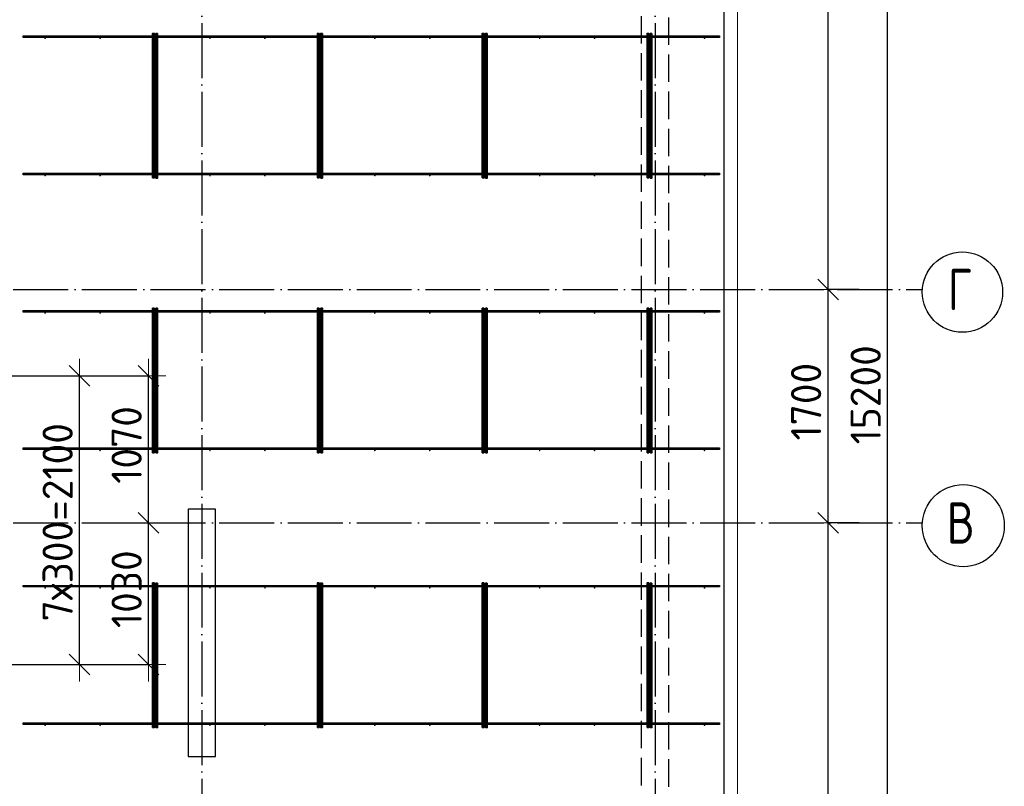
# Model space of a CAD drawing. Header units: millimetres. Extents: x 13527 to 139154, y -122592 to 61893.
# Tile 123 of 128: x 112755 to 119923, y 34783 to 40363. Entities that reach past the tile are written whole.
import ezdxf

# ---------------------------------------------------------------- set-up
doc = ezdxf.new("R2010")
doc.units = ezdxf.units.MM
doc.header["$PDMODE"] = 65
for name, pattern in [('______11', [500, 400, -50, 0, -50]), ('______2', [270, 200, -70]), ('______5', [1100, 800, -100, 100, -100])]:
    doc.linetypes.add(name, pattern=pattern)
for name, color, linetype, lineweight in [('Standard', 7, 'Continuous', 25), ('Колонна (1)', 7, 'Continuous', 35), ('Размерная линия_ общее', 7, 'Continuous', 13), ('Стена_ общее', 7, 'Continuous', 35), ('Фундамент_ общее', 7, 'Continuous', 35)]:
    doc.layers.add(name, color=color, linetype=linetype, lineweight=lineweight)
doc.layers.add('Арм.стержн. Фиксатор', color=7, linetype='Continuous', lineweight=35, true_color=0x501e0f)
doc.layers.add('Осевая линия_ общее', color=7, linetype='______5', lineweight=13, true_color=0xa0a0a0)
doc.styles.add('ISOCPEUR', font='ISOCPEUR')
doc.dimstyles.new('DIMSTYLE_16', dxfattribs={"dimtxt": 220, "dimasz": 250, "dimexe": 0, "dimexo": 0, "dimgap": 110, "dimtad": 2, "dimdec": 0, "dimrnd": 1, "dimzin": 12, "dimdsep": 46, "dimtxsty": 'ISOCPEUR', "dimblk1": 'ALL_ML_STRICH', "dimblk2": 'ALL_ML_STRICH', "dimsah": 1, "dimcen": 0, "dimclrd": 7, "dimclre": 256, "dimclrt": 7, "dimadec": 0, "dimazin": 0, "dimtfac": 1, "dimtdec": 0, "dimtix": 1, "dimtmove": 2, "dimatfit": 3, "dimfxl": 0, "dimtzin": 0, "dimlwd": 0, "dimlwe": -3, "dimarcsym": 0})
doc.dimstyles.new('DIMSTYLE_5', dxfattribs={"dimtxt": 220, "dimasz": 250, "dimexe": 0, "dimexo": 0, "dimgap": 110, "dimtad": 2, "dimdec": 0, "dimrnd": 5, "dimzin": 12, "dimdsep": 46, "dimtxsty": 'ISOCPEUR', "dimblk1": 'ALL_ML_STRICH', "dimblk2": 'ALL_ML_STRICH', "dimsah": 1, "dimcen": 0, "dimclrd": 7, "dimclre": 256, "dimclrt": 7, "dimadec": 0, "dimazin": 0, "dimtfac": 1, "dimtdec": 0, "dimtix": 1, "dimtmove": 2, "dimatfit": 3, "dimfxl": 0, "dimtzin": 0, "dimlwd": 0, "dimlwe": -3, "dimarcsym": 0})

# ---------------------------------------------------------------- blocks, each defined once
blk = doc.blocks.new('ALL_ML_STRICH')
at = {"color": 0, "linetype": 'ByBlock', "lineweight": -2}
for p, q in [((-0.3, -0.3), (0.3, 0.3)), ((0, -0.5), (0, 0.5)), ((-1, 0), (0.5, 0))]:
    blk.add_line(p, q, dxfattribs=at)
blk = doc.blocks.new('*D498')
at = {"layer": 'DEFPOINTS', "color": 7, "linetype": 'Continuous', "lineweight": 13, "transparency": 33554687}
for p in [(112496.3, 37770), (112500.5, 35670), (113190.9, 35670)]:
    blk.add_point(p, dxfattribs=at)
at = {"layer": 'Размерная линия_ общее', "color": 253, "linetype": 'Continuous', "lineweight": -2, "true_color": 0xa0a0a0, "transparency": 33554687}
for p, q in [((112516.3, 37770), (113190.9, 37770)), ((112520.5, 35670), (113190.9, 35670))]:
    blk.add_line(p, q, dxfattribs=at)
at = {"layer": 'Размерная линия_ общее', "color": 7, "linetype": 'Continuous', "lineweight": -2, "transparency": 33554687}
blk.add_line((113190.9, 35670), (113190.9, 37770), dxfattribs=at)
at = {"layer": 'Размерная линия_ общее', "color": 7, "linetype": 'Continuous', "lineweight": 13, "transparency": 33554687, "xscale": 250, "yscale": 250, "zscale": 250}
for p, rotation in [((113190.9, 37770), 90), ((113190.9, 35670), 270)]:
    blk.add_blockref('ALL_ML_STRICH', p, dxfattribs=dict(at, rotation=rotation))
at = {"layer": 'Размерная линия_ общее', "color": 7, "linetype": 'Continuous', "lineweight": 13, "transparency": 33554687, "insert": (112920.9, 35983), "char_height": 220, "width": 11, "attachment_point": 1, "rotation": 90, "line_spacing_factor": 0.60241, "style": 'ISOCPEUR'}
blk.add_mtext('7х300=2100', dxfattribs=at)
blk = doc.blocks.new('*D499')
at = {"layer": 'DEFPOINTS', "color": 7, "linetype": 'Continuous', "lineweight": 13, "transparency": 33554687}
for p in [(113547.3, 36700), (112425.4, 35670), (113693.2, 35670)]:
    blk.add_point(p, dxfattribs=at)
at = {"layer": 'Размерная линия_ общее', "color": 253, "linetype": 'Continuous', "lineweight": -2, "true_color": 0xa0a0a0, "transparency": 33554687}
for p, q in [((113567.3, 36700), (113693.2, 36700)), ((112445.4, 35670), (113693.2, 35670))]:
    blk.add_line(p, q, dxfattribs=at)
at = {"layer": 'Размерная линия_ общее', "color": 7, "linetype": 'Continuous', "lineweight": -2, "transparency": 33554687}
blk.add_line((113693.2, 35670), (113693.2, 36700), dxfattribs=at)
at = {"layer": 'Размерная линия_ общее', "color": 7, "linetype": 'Continuous', "lineweight": 13, "transparency": 33554687, "xscale": 250, "yscale": 250, "zscale": 250}
for p, rotation in [((113693.2, 36700), 90), ((113693.2, 35670), 270)]:
    blk.add_blockref('ALL_ML_STRICH', p, dxfattribs=dict(at, rotation=rotation))
at = {"layer": 'Размерная линия_ общее', "color": 7, "linetype": 'Continuous', "lineweight": 13, "transparency": 33554687, "insert": (113533.2, 36218), "char_height": 220, "width": 880, "attachment_point": 5, "rotation": 90, "style": 'ISOCPEUR'}
blk.add_mtext('\\A1;{1030}', dxfattribs=at)
blk = doc.blocks.new('*D500')
at = {"layer": 'DEFPOINTS', "color": 7, "linetype": 'Continuous', "lineweight": 13, "transparency": 33554687}
for p in [(112466.3, 37770), (113547.3, 36700), (113693.2, 36700)]:
    blk.add_point(p, dxfattribs=at)
at = {"layer": 'Размерная линия_ общее', "color": 253, "linetype": 'Continuous', "lineweight": -2, "true_color": 0xa0a0a0, "transparency": 33554687}
for p, q in [((112486.3, 37770), (113693.2, 37770)), ((113567.3, 36700), (113693.2, 36700))]:
    blk.add_line(p, q, dxfattribs=at)
at = {"layer": 'Размерная линия_ общее', "color": 7, "linetype": 'Continuous', "lineweight": -2, "transparency": 33554687}
blk.add_line((113693.2, 36700), (113693.2, 37770), dxfattribs=at)
at = {"layer": 'Размерная линия_ общее', "color": 7, "linetype": 'Continuous', "lineweight": 13, "transparency": 33554687, "xscale": 250, "yscale": 250, "zscale": 250}
for p, rotation in [((113693.2, 37770), 90), ((113693.2, 36700), 270)]:
    blk.add_blockref('ALL_ML_STRICH', p, dxfattribs=dict(at, rotation=rotation))
at = {"layer": 'Размерная линия_ общее', "color": 7, "linetype": 'Continuous', "lineweight": 13, "transparency": 33554687, "insert": (113533.2, 37268), "char_height": 220, "width": 880, "attachment_point": 5, "rotation": 90, "style": 'ISOCPEUR'}
blk.add_mtext('\\A1;{1070}', dxfattribs=at)
blk = doc.blocks.new('*D546')
at = {"layer": 'DEFPOINTS', "color": 7, "linetype": 'Continuous', "lineweight": 13, "transparency": 33554687}
for p in [(118885.4, 36700), (118640, 31200), (118885.4, 31200)]:
    blk.add_point(p, dxfattribs=at)
at = {"layer": 'Размерная линия_ общее', "color": 253, "linetype": 'Continuous', "lineweight": -2, "true_color": 0xa0a0a0, "transparency": 33554687}
for p, q in [((118865.4, 36700), (118640, 36700)), ((118865.4, 31200), (118640, 31200))]:
    blk.add_line(p, q, dxfattribs=at)
at = {"layer": 'Размерная линия_ общее', "color": 7, "linetype": 'Continuous', "lineweight": -2, "transparency": 33554687}
blk.add_line((118640, 31200), (118640, 36700), dxfattribs=at)
at = {"layer": 'Размерная линия_ общее', "color": 7, "linetype": 'Continuous', "lineweight": 13, "transparency": 33554687, "xscale": 250, "yscale": 250, "zscale": 250}
for p, rotation in [((118640, 36700), 90), ((118640, 31200), 270)]:
    blk.add_blockref('ALL_ML_STRICH', p, dxfattribs=dict(at, rotation=rotation))
at = {"layer": 'Размерная линия_ общее', "color": 7, "linetype": 'Continuous', "lineweight": 13, "transparency": 33554687, "insert": (118480, 33961), "char_height": 220, "width": 880, "attachment_point": 5, "rotation": 90, "style": 'ISOCPEUR'}
blk.add_mtext('\\A1;{5500}', dxfattribs=at)
blk = doc.blocks.new('*D547')
at = {"layer": 'DEFPOINTS', "color": 7, "linetype": 'Continuous', "lineweight": 13, "transparency": 33554687}
for p in [(118885.4, 38400), (118640, 36700), (118885.4, 36700)]:
    blk.add_point(p, dxfattribs=at)
at = {"layer": 'Размерная линия_ общее', "color": 253, "linetype": 'Continuous', "lineweight": -2, "true_color": 0xa0a0a0, "transparency": 33554687}
for p, q in [((118865.4, 38400), (118640, 38400)), ((118865.4, 36700), (118640, 36700))]:
    blk.add_line(p, q, dxfattribs=at)
at = {"layer": 'Размерная линия_ общее', "color": 7, "linetype": 'Continuous', "lineweight": -2, "transparency": 33554687}
blk.add_line((118640, 36700), (118640, 38400), dxfattribs=at)
at = {"layer": 'Размерная линия_ общее', "color": 7, "linetype": 'Continuous', "lineweight": 13, "transparency": 33554687, "xscale": 250, "yscale": 250, "zscale": 250}
for p, rotation in [((118640, 38400), 90), ((118640, 36700), 270)]:
    blk.add_blockref('ALL_ML_STRICH', p, dxfattribs=dict(at, rotation=rotation))
at = {"layer": 'Размерная линия_ общее', "color": 7, "linetype": 'Continuous', "lineweight": 13, "transparency": 33554687, "insert": (118480, 37583), "char_height": 220, "width": 880, "attachment_point": 5, "rotation": 90, "style": 'ISOCPEUR'}
blk.add_mtext('\\A1;{1700}', dxfattribs=at)
blk = doc.blocks.new('*D548')
at = {"layer": 'DEFPOINTS', "color": 7, "linetype": 'Continuous', "lineweight": 13, "transparency": 33554687}
for p in [(118885.4, 43900), (118640, 38400), (118885.4, 38400)]:
    blk.add_point(p, dxfattribs=at)
at = {"layer": 'Размерная линия_ общее', "color": 253, "linetype": 'Continuous', "lineweight": -2, "true_color": 0xa0a0a0, "transparency": 33554687}
for p, q in [((118865.4, 43900), (118640, 43900)), ((118865.4, 38400), (118640, 38400))]:
    blk.add_line(p, q, dxfattribs=at)
at = {"layer": 'Размерная линия_ общее', "color": 7, "linetype": 'Continuous', "lineweight": -2, "transparency": 33554687}
blk.add_line((118640, 38400), (118640, 43900), dxfattribs=at)
at = {"layer": 'Размерная линия_ общее', "color": 7, "linetype": 'Continuous', "lineweight": 13, "transparency": 33554687, "xscale": 250, "yscale": 250, "zscale": 250}
for p, rotation in [((118640, 43900), 90), ((118640, 38400), 270)]:
    blk.add_blockref('ALL_ML_STRICH', p, dxfattribs=dict(at, rotation=rotation))
at = {"layer": 'Размерная линия_ общее', "color": 7, "linetype": 'Continuous', "lineweight": 13, "transparency": 33554687, "insert": (118480, 41161), "char_height": 220, "width": 880, "attachment_point": 5, "rotation": 90, "style": 'ISOCPEUR'}
blk.add_mtext('\\A1;{5500}', dxfattribs=at)
blk = doc.blocks.new('*D550')
at = {"layer": 'DEFPOINTS', "color": 7, "linetype": 'Continuous', "lineweight": 13, "transparency": 33554687}
for p in [(119207.8, 45200), (119073.7, 30000), (119158, 30000)]:
    blk.add_point(p, dxfattribs=at)
at = {"layer": 'Размерная линия_ общее', "color": 253, "linetype": 'Continuous', "lineweight": -2, "true_color": 0xa0a0a0, "transparency": 33554687}
for p, q in [((119107.8, 45200), (119073.7, 45200)), ((119073.7, 30000), (119073.7, 30000))]:
    blk.add_line(p, q, dxfattribs=at)
at = {"layer": 'Размерная линия_ общее', "color": 7, "linetype": 'Continuous', "lineweight": -2, "transparency": 33554687}
blk.add_line((119073.7, 30000), (119073.7, 45200), dxfattribs=at)
at = {"layer": 'Размерная линия_ общее', "color": 7, "linetype": 'Continuous', "lineweight": 13, "transparency": 33554687, "xscale": 250, "yscale": 250, "zscale": 250}
for p, rotation in [((119073.7, 45200), 90), ((119073.7, 30000), 270)]:
    blk.add_blockref('ALL_ML_STRICH', p, dxfattribs=dict(at, rotation=rotation))
at = {"layer": 'Размерная линия_ общее', "color": 7, "linetype": 'Continuous', "lineweight": 13, "transparency": 33554687, "insert": (118913.7, 37633), "char_height": 220, "width": 1100, "attachment_point": 5, "rotation": 90, "style": 'ISOCPEUR'}
blk.add_mtext('\\A1;{15200}', dxfattribs=at)
blk = doc.blocks.new('СЛОЖНЫЙ_ОБЪЕКТ_6')
at = {"layer": 'Колонна (1)', "color": 9, "lineweight": -3, "true_color": 0xc7c7c7, "transparency": 33554687}
for p, q in [((113980, 36800), (113980, 35000)), ((114180, 36800), (113980, 36800)), ((114180, 35000), (114180, 36800)), ((113980, 35000), (114180, 35000))]:
    blk.add_line(p, q, dxfattribs=at)
at = {"layer": 'Стена_ общее', "color": 9, "linetype": '______2', "lineweight": -3, "true_color": 0xc7c7c7, "transparency": 33554687}
for p, q in [((117480, 31000), (117480, 44100)), ((117280, 43900), (117280, 31200))]:
    blk.add_line(p, q, dxfattribs=at)

msp = doc.modelspace()

# ---------------------------------------------------------------- hatches: boundary and pattern name
at = {"layer": 'Арм.стержн. Фиксатор', "linetype": 'Continuous', "lineweight": 35, "transparency": 33554687}
for points in [[(112946, 40228), (112945.5, 40230.3), (112944.2, 40232.2), (112942.3, 40233.5), (112940, 40234), (112937.7, 40233.5), (112935.8, 40232.2), (112934.5, 40230.3), (112934, 40228), (112934.5, 40225.7), (112935.8, 40223.8), (112937.7, 40222.5), (112940, 40222), (112942.3, 40222.5), (112944.2, 40223.8), (112945.5, 40225.7)], [(113346, 40228), (113345.5, 40230.3), (113344.2, 40232.2), (113342.3, 40233.5), (113340, 40234), (113337.7, 40233.5), (113335.8, 40232.2), (113334.5, 40230.3), (113334, 40228), (113334.5, 40225.7), (113335.8, 40223.8), (113337.7, 40222.5), (113340, 40222), (113342.3, 40222.5), (113344.2, 40223.8), (113345.5, 40225.7)], [(113746, 40228), (113745.5, 40230.3), (113744.2, 40232.2), (113742.3, 40233.5), (113740, 40234), (113737.7, 40233.5), (113735.8, 40232.2), (113734.5, 40230.3), (113734, 40228), (113734.5, 40225.7), (113735.8, 40223.8), (113737.7, 40222.5), (113740, 40222), (113742.3, 40222.5), (113744.2, 40223.8), (113745.5, 40225.7)], [(114146, 40228), (114145.5, 40230.3), (114144.2, 40232.2), (114142.3, 40233.5), (114140, 40234), (114137.7, 40233.5), (114135.8, 40232.2), (114134.5, 40230.3), (114134, 40228), (114134.5, 40225.7), (114135.8, 40223.8), (114137.7, 40222.5), (114140, 40222), (114142.3, 40222.5), (114144.2, 40223.8), (114145.5, 40225.7)], [(114546, 40228), (114545.5, 40230.3), (114544.2, 40232.2), (114542.3, 40233.5), (114540, 40234), (114537.7, 40233.5), (114535.8, 40232.2), (114534.5, 40230.3), (114534, 40228), (114534.5, 40225.7), (114535.8, 40223.8), (114537.7, 40222.5), (114540, 40222), (114542.3, 40222.5), (114544.2, 40223.8), (114545.5, 40225.7)], [(114946, 40228), (114945.5, 40230.3), (114944.2, 40232.2), (114942.3, 40233.5), (114940, 40234), (114937.7, 40233.5), (114935.8, 40232.2), (114934.5, 40230.3), (114934, 40228), (114934.5, 40225.7), (114935.8, 40223.8), (114937.7, 40222.5), (114940, 40222), (114942.3, 40222.5), (114944.2, 40223.8), (114945.5, 40225.7)], [(115346, 40228), (115345.5, 40230.3), (115344.2, 40232.2), (115342.3, 40233.5), (115340, 40234), (115337.7, 40233.5), (115335.8, 40232.2), (115334.5, 40230.3), (115334, 40228), (115334.5, 40225.7), (115335.8, 40223.8), (115337.7, 40222.5), (115340, 40222), (115342.3, 40222.5), (115344.2, 40223.8), (115345.5, 40225.7)], [(115746, 40228), (115745.5, 40230.3), (115744.2, 40232.2), (115742.3, 40233.5), (115740, 40234), (115737.7, 40233.5), (115735.8, 40232.2), (115734.5, 40230.3), (115734, 40228), (115734.5, 40225.7), (115735.8, 40223.8), (115737.7, 40222.5), (115740, 40222), (115742.3, 40222.5), (115744.2, 40223.8), (115745.5, 40225.7)], [(116146, 40228), (116145.5, 40230.3), (116144.2, 40232.2), (116142.3, 40233.5), (116140, 40234), (116137.7, 40233.5), (116135.8, 40232.2), (116134.5, 40230.3), (116134, 40228), (116134.5, 40225.7), (116135.8, 40223.8), (116137.7, 40222.5), (116140, 40222), (116142.3, 40222.5), (116144.2, 40223.8), (116145.5, 40225.7)], [(116546, 40228), (116545.5, 40230.3), (116544.2, 40232.2), (116542.3, 40233.5), (116540, 40234), (116537.7, 40233.5), (116535.8, 40232.2), (116534.5, 40230.3), (116534, 40228), (116534.5, 40225.7), (116535.8, 40223.8), (116537.7, 40222.5), (116540, 40222), (116542.3, 40222.5), (116544.2, 40223.8), (116545.5, 40225.7)], [(116946, 40228), (116945.5, 40230.3), (116944.2, 40232.2), (116942.3, 40233.5), (116940, 40234), (116937.7, 40233.5), (116935.8, 40232.2), (116934.5, 40230.3), (116934, 40228), (116934.5, 40225.7), (116935.8, 40223.8), (116937.7, 40222.5), (116940, 40222), (116942.3, 40222.5), (116944.2, 40223.8), (116945.5, 40225.7)], [(117346, 40228), (117345.5, 40230.3), (117344.2, 40232.2), (117342.3, 40233.5), (117340, 40234), (117337.7, 40233.5), (117335.8, 40232.2), (117334.5, 40230.3), (117334, 40228), (117334.5, 40225.7), (117335.8, 40223.8), (117337.7, 40222.5), (117340, 40222), (117342.3, 40222.5), (117344.2, 40223.8), (117345.5, 40225.7)], [(117746, 40228), (117745.5, 40230.3), (117744.2, 40232.2), (117742.3, 40233.5), (117740, 40234), (117737.7, 40233.5), (117735.8, 40232.2), (117734.5, 40230.3), (117734, 40228), (117734.5, 40225.7), (117735.8, 40223.8), (117737.7, 40222.5), (117740, 40222), (117742.3, 40222.5), (117744.2, 40223.8), (117745.5, 40225.7)], [(112946, 39228), (112945.5, 39230.3), (112944.2, 39232.2), (112942.3, 39233.5), (112940, 39234), (112937.7, 39233.5), (112935.8, 39232.2), (112934.5, 39230.3), (112934, 39228), (112934.5, 39225.7), (112935.8, 39223.8), (112937.7, 39222.5), (112940, 39222), (112942.3, 39222.5), (112944.2, 39223.8), (112945.5, 39225.7)], [(113346, 39228), (113345.5, 39230.3), (113344.2, 39232.2), (113342.3, 39233.5), (113340, 39234), (113337.7, 39233.5), (113335.8, 39232.2), (113334.5, 39230.3), (113334, 39228), (113334.5, 39225.7), (113335.8, 39223.8), (113337.7, 39222.5), (113340, 39222), (113342.3, 39222.5), (113344.2, 39223.8), (113345.5, 39225.7)], [(113746, 39228), (113745.5, 39230.3), (113744.2, 39232.2), (113742.3, 39233.5), (113740, 39234), (113737.7, 39233.5), (113735.8, 39232.2), (113734.5, 39230.3), (113734, 39228), (113734.5, 39225.7), (113735.8, 39223.8), (113737.7, 39222.5), (113740, 39222), (113742.3, 39222.5), (113744.2, 39223.8), (113745.5, 39225.7)], [(114146, 39228), (114145.5, 39230.3), (114144.2, 39232.2), (114142.3, 39233.5), (114140, 39234), (114137.7, 39233.5), (114135.8, 39232.2), (114134.5, 39230.3), (114134, 39228), (114134.5, 39225.7), (114135.8, 39223.8), (114137.7, 39222.5), (114140, 39222), (114142.3, 39222.5), (114144.2, 39223.8), (114145.5, 39225.7)], [(114546, 39228), (114545.5, 39230.3), (114544.2, 39232.2), (114542.3, 39233.5), (114540, 39234), (114537.7, 39233.5), (114535.8, 39232.2), (114534.5, 39230.3), (114534, 39228), (114534.5, 39225.7), (114535.8, 39223.8), (114537.7, 39222.5), (114540, 39222), (114542.3, 39222.5), (114544.2, 39223.8), (114545.5, 39225.7)], [(114946, 39228), (114945.5, 39230.3), (114944.2, 39232.2), (114942.3, 39233.5), (114940, 39234), (114937.7, 39233.5), (114935.8, 39232.2), (114934.5, 39230.3), (114934, 39228), (114934.5, 39225.7), (114935.8, 39223.8), (114937.7, 39222.5), (114940, 39222), (114942.3, 39222.5), (114944.2, 39223.8), (114945.5, 39225.7)], [(115346, 39228), (115345.5, 39230.3), (115344.2, 39232.2), (115342.3, 39233.5), (115340, 39234), (115337.7, 39233.5), (115335.8, 39232.2), (115334.5, 39230.3), (115334, 39228), (115334.5, 39225.7), (115335.8, 39223.8), (115337.7, 39222.5), (115340, 39222), (115342.3, 39222.5), (115344.2, 39223.8), (115345.5, 39225.7)], [(115746, 39228), (115745.5, 39230.3), (115744.2, 39232.2), (115742.3, 39233.5), (115740, 39234), (115737.7, 39233.5), (115735.8, 39232.2), (115734.5, 39230.3), (115734, 39228), (115734.5, 39225.7), (115735.8, 39223.8), (115737.7, 39222.5), (115740, 39222), (115742.3, 39222.5), (115744.2, 39223.8), (115745.5, 39225.7)], [(116146, 39228), (116145.5, 39230.3), (116144.2, 39232.2), (116142.3, 39233.5), (116140, 39234), (116137.7, 39233.5), (116135.8, 39232.2), (116134.5, 39230.3), (116134, 39228), (116134.5, 39225.7), (116135.8, 39223.8), (116137.7, 39222.5), (116140, 39222), (116142.3, 39222.5), (116144.2, 39223.8), (116145.5, 39225.7)], [(116546, 39228), (116545.5, 39230.3), (116544.2, 39232.2), (116542.3, 39233.5), (116540, 39234), (116537.7, 39233.5), (116535.8, 39232.2), (116534.5, 39230.3), (116534, 39228), (116534.5, 39225.7), (116535.8, 39223.8), (116537.7, 39222.5), (116540, 39222), (116542.3, 39222.5), (116544.2, 39223.8), (116545.5, 39225.7)], [(116946, 39228), (116945.5, 39230.3), (116944.2, 39232.2), (116942.3, 39233.5), (116940, 39234), (116937.7, 39233.5), (116935.8, 39232.2), (116934.5, 39230.3), (116934, 39228), (116934.5, 39225.7), (116935.8, 39223.8), (116937.7, 39222.5), (116940, 39222), (116942.3, 39222.5), (116944.2, 39223.8), (116945.5, 39225.7)], [(117346, 39228), (117345.5, 39230.3), (117344.2, 39232.2), (117342.3, 39233.5), (117340, 39234), (117337.7, 39233.5), (117335.8, 39232.2), (117334.5, 39230.3), (117334, 39228), (117334.5, 39225.7), (117335.8, 39223.8), (117337.7, 39222.5), (117340, 39222), (117342.3, 39222.5), (117344.2, 39223.8), (117345.5, 39225.7)], [(117746, 39228), (117745.5, 39230.3), (117744.2, 39232.2), (117742.3, 39233.5), (117740, 39234), (117737.7, 39233.5), (117735.8, 39232.2), (117734.5, 39230.3), (117734, 39228), (117734.5, 39225.7), (117735.8, 39223.8), (117737.7, 39222.5), (117740, 39222), (117742.3, 39222.5), (117744.2, 39223.8), (117745.5, 39225.7)], [(112946, 38228), (112945.5, 38230.3), (112944.2, 38232.2), (112942.3, 38233.5), (112940, 38234), (112937.7, 38233.5), (112935.8, 38232.2), (112934.5, 38230.3), (112934, 38228), (112934.5, 38225.7), (112935.8, 38223.8), (112937.7, 38222.5), (112940, 38222), (112942.3, 38222.5), (112944.2, 38223.8), (112945.5, 38225.7)], [(113346, 38228), (113345.5, 38230.3), (113344.2, 38232.2), (113342.3, 38233.5), (113340, 38234), (113337.7, 38233.5), (113335.8, 38232.2), (113334.5, 38230.3), (113334, 38228), (113334.5, 38225.7), (113335.8, 38223.8), (113337.7, 38222.5), (113340, 38222), (113342.3, 38222.5), (113344.2, 38223.8), (113345.5, 38225.7)], [(113746, 38228), (113745.5, 38230.3), (113744.2, 38232.2), (113742.3, 38233.5), (113740, 38234), (113737.7, 38233.5), (113735.8, 38232.2), (113734.5, 38230.3), (113734, 38228), (113734.5, 38225.7), (113735.8, 38223.8), (113737.7, 38222.5), (113740, 38222), (113742.3, 38222.5), (113744.2, 38223.8), (113745.5, 38225.7)], [(114146, 38228), (114145.5, 38230.3), (114144.2, 38232.2), (114142.3, 38233.5), (114140, 38234), (114137.7, 38233.5), (114135.8, 38232.2), (114134.5, 38230.3), (114134, 38228), (114134.5, 38225.7), (114135.8, 38223.8), (114137.7, 38222.5), (114140, 38222), (114142.3, 38222.5), (114144.2, 38223.8), (114145.5, 38225.7)], [(114546, 38228), (114545.5, 38230.3), (114544.2, 38232.2), (114542.3, 38233.5), (114540, 38234), (114537.7, 38233.5), (114535.8, 38232.2), (114534.5, 38230.3), (114534, 38228), (114534.5, 38225.7), (114535.8, 38223.8), (114537.7, 38222.5), (114540, 38222), (114542.3, 38222.5), (114544.2, 38223.8), (114545.5, 38225.7)], [(114946, 38228), (114945.5, 38230.3), (114944.2, 38232.2), (114942.3, 38233.5), (114940, 38234), (114937.7, 38233.5), (114935.8, 38232.2), (114934.5, 38230.3), (114934, 38228), (114934.5, 38225.7), (114935.8, 38223.8), (114937.7, 38222.5), (114940, 38222), (114942.3, 38222.5), (114944.2, 38223.8), (114945.5, 38225.7)], [(115346, 38228), (115345.5, 38230.3), (115344.2, 38232.2), (115342.3, 38233.5), (115340, 38234), (115337.7, 38233.5), (115335.8, 38232.2), (115334.5, 38230.3), (115334, 38228), (115334.5, 38225.7), (115335.8, 38223.8), (115337.7, 38222.5), (115340, 38222), (115342.3, 38222.5), (115344.2, 38223.8), (115345.5, 38225.7)], [(115746, 38228), (115745.5, 38230.3), (115744.2, 38232.2), (115742.3, 38233.5), (115740, 38234), (115737.7, 38233.5), (115735.8, 38232.2), (115734.5, 38230.3), (115734, 38228), (115734.5, 38225.7), (115735.8, 38223.8), (115737.7, 38222.5), (115740, 38222), (115742.3, 38222.5), (115744.2, 38223.8), (115745.5, 38225.7)], [(116146, 38228), (116145.5, 38230.3), (116144.2, 38232.2), (116142.3, 38233.5), (116140, 38234), (116137.7, 38233.5), (116135.8, 38232.2), (116134.5, 38230.3), (116134, 38228), (116134.5, 38225.7), (116135.8, 38223.8), (116137.7, 38222.5), (116140, 38222), (116142.3, 38222.5), (116144.2, 38223.8), (116145.5, 38225.7)], [(116546, 38228), (116545.5, 38230.3), (116544.2, 38232.2), (116542.3, 38233.5), (116540, 38234), (116537.7, 38233.5), (116535.8, 38232.2), (116534.5, 38230.3), (116534, 38228), (116534.5, 38225.7), (116535.8, 38223.8), (116537.7, 38222.5), (116540, 38222), (116542.3, 38222.5), (116544.2, 38223.8), (116545.5, 38225.7)], [(116946, 38228), (116945.5, 38230.3), (116944.2, 38232.2), (116942.3, 38233.5), (116940, 38234), (116937.7, 38233.5), (116935.8, 38232.2), (116934.5, 38230.3), (116934, 38228), (116934.5, 38225.7), (116935.8, 38223.8), (116937.7, 38222.5), (116940, 38222), (116942.3, 38222.5), (116944.2, 38223.8), (116945.5, 38225.7)], [(117346, 38228), (117345.5, 38230.3), (117344.2, 38232.2), (117342.3, 38233.5), (117340, 38234), (117337.7, 38233.5), (117335.8, 38232.2), (117334.5, 38230.3), (117334, 38228), (117334.5, 38225.7), (117335.8, 38223.8), (117337.7, 38222.5), (117340, 38222), (117342.3, 38222.5), (117344.2, 38223.8), (117345.5, 38225.7)], [(117746, 38228), (117745.5, 38230.3), (117744.2, 38232.2), (117742.3, 38233.5), (117740, 38234), (117737.7, 38233.5), (117735.8, 38232.2), (117734.5, 38230.3), (117734, 38228), (117734.5, 38225.7), (117735.8, 38223.8), (117737.7, 38222.5), (117740, 38222), (117742.3, 38222.5), (117744.2, 38223.8), (117745.5, 38225.7)], [(112946, 37228), (112945.5, 37230.3), (112944.2, 37232.2), (112942.3, 37233.5), (112940, 37234), (112937.7, 37233.5), (112935.8, 37232.2), (112934.5, 37230.3), (112934, 37228), (112934.5, 37225.7), (112935.8, 37223.8), (112937.7, 37222.5), (112940, 37222), (112942.3, 37222.5), (112944.2, 37223.8), (112945.5, 37225.7)], [(113346, 37228), (113345.5, 37230.3), (113344.2, 37232.2), (113342.3, 37233.5), (113340, 37234), (113337.7, 37233.5), (113335.8, 37232.2), (113334.5, 37230.3), (113334, 37228), (113334.5, 37225.7), (113335.8, 37223.8), (113337.7, 37222.5), (113340, 37222), (113342.3, 37222.5), (113344.2, 37223.8), (113345.5, 37225.7)], [(113746, 37228), (113745.5, 37230.3), (113744.2, 37232.2), (113742.3, 37233.5), (113740, 37234), (113737.7, 37233.5), (113735.8, 37232.2), (113734.5, 37230.3), (113734, 37228), (113734.5, 37225.7), (113735.8, 37223.8), (113737.7, 37222.5), (113740, 37222), (113742.3, 37222.5), (113744.2, 37223.8), (113745.5, 37225.7)], [(114146, 37228), (114145.5, 37230.3), (114144.2, 37232.2), (114142.3, 37233.5), (114140, 37234), (114137.7, 37233.5), (114135.8, 37232.2), (114134.5, 37230.3), (114134, 37228), (114134.5, 37225.7), (114135.8, 37223.8), (114137.7, 37222.5), (114140, 37222), (114142.3, 37222.5), (114144.2, 37223.8), (114145.5, 37225.7)], [(114546, 37228), (114545.5, 37230.3), (114544.2, 37232.2), (114542.3, 37233.5), (114540, 37234), (114537.7, 37233.5), (114535.8, 37232.2), (114534.5, 37230.3), (114534, 37228), (114534.5, 37225.7), (114535.8, 37223.8), (114537.7, 37222.5), (114540, 37222), (114542.3, 37222.5), (114544.2, 37223.8), (114545.5, 37225.7)], [(114946, 37228), (114945.5, 37230.3), (114944.2, 37232.2), (114942.3, 37233.5), (114940, 37234), (114937.7, 37233.5), (114935.8, 37232.2), (114934.5, 37230.3), (114934, 37228), (114934.5, 37225.7), (114935.8, 37223.8), (114937.7, 37222.5), (114940, 37222), (114942.3, 37222.5), (114944.2, 37223.8), (114945.5, 37225.7)], [(115346, 37228), (115345.5, 37230.3), (115344.2, 37232.2), (115342.3, 37233.5), (115340, 37234), (115337.7, 37233.5), (115335.8, 37232.2), (115334.5, 37230.3), (115334, 37228), (115334.5, 37225.7), (115335.8, 37223.8), (115337.7, 37222.5), (115340, 37222), (115342.3, 37222.5), (115344.2, 37223.8), (115345.5, 37225.7)], [(115746, 37228), (115745.5, 37230.3), (115744.2, 37232.2), (115742.3, 37233.5), (115740, 37234), (115737.7, 37233.5), (115735.8, 37232.2), (115734.5, 37230.3), (115734, 37228), (115734.5, 37225.7), (115735.8, 37223.8), (115737.7, 37222.5), (115740, 37222), (115742.3, 37222.5), (115744.2, 37223.8), (115745.5, 37225.7)], [(116146, 37228), (116145.5, 37230.3), (116144.2, 37232.2), (116142.3, 37233.5), (116140, 37234), (116137.7, 37233.5), (116135.8, 37232.2), (116134.5, 37230.3), (116134, 37228), (116134.5, 37225.7), (116135.8, 37223.8), (116137.7, 37222.5), (116140, 37222), (116142.3, 37222.5), (116144.2, 37223.8), (116145.5, 37225.7)], [(116546, 37228), (116545.5, 37230.3), (116544.2, 37232.2), (116542.3, 37233.5), (116540, 37234), (116537.7, 37233.5), (116535.8, 37232.2), (116534.5, 37230.3), (116534, 37228), (116534.5, 37225.7), (116535.8, 37223.8), (116537.7, 37222.5), (116540, 37222), (116542.3, 37222.5), (116544.2, 37223.8), (116545.5, 37225.7)], [(116946, 37228), (116945.5, 37230.3), (116944.2, 37232.2), (116942.3, 37233.5), (116940, 37234), (116937.7, 37233.5), (116935.8, 37232.2), (116934.5, 37230.3), (116934, 37228), (116934.5, 37225.7), (116935.8, 37223.8), (116937.7, 37222.5), (116940, 37222), (116942.3, 37222.5), (116944.2, 37223.8), (116945.5, 37225.7)], [(117346, 37228), (117345.5, 37230.3), (117344.2, 37232.2), (117342.3, 37233.5), (117340, 37234), (117337.7, 37233.5), (117335.8, 37232.2), (117334.5, 37230.3), (117334, 37228), (117334.5, 37225.7), (117335.8, 37223.8), (117337.7, 37222.5), (117340, 37222), (117342.3, 37222.5), (117344.2, 37223.8), (117345.5, 37225.7)], [(117746, 37228), (117745.5, 37230.3), (117744.2, 37232.2), (117742.3, 37233.5), (117740, 37234), (117737.7, 37233.5), (117735.8, 37232.2), (117734.5, 37230.3), (117734, 37228), (117734.5, 37225.7), (117735.8, 37223.8), (117737.7, 37222.5), (117740, 37222), (117742.3, 37222.5), (117744.2, 37223.8), (117745.5, 37225.7)], [(112946, 36228), (112945.5, 36230.3), (112944.2, 36232.2), (112942.3, 36233.5), (112940, 36234), (112937.7, 36233.5), (112935.8, 36232.2), (112934.5, 36230.3), (112934, 36228), (112934.5, 36225.7), (112935.8, 36223.8), (112937.7, 36222.5), (112940, 36222), (112942.3, 36222.5), (112944.2, 36223.8), (112945.5, 36225.7)], [(113346, 36228), (113345.5, 36230.3), (113344.2, 36232.2), (113342.3, 36233.5), (113340, 36234), (113337.7, 36233.5), (113335.8, 36232.2), (113334.5, 36230.3), (113334, 36228), (113334.5, 36225.7), (113335.8, 36223.8), (113337.7, 36222.5), (113340, 36222), (113342.3, 36222.5), (113344.2, 36223.8), (113345.5, 36225.7)], [(113746, 36228), (113745.5, 36230.3), (113744.2, 36232.2), (113742.3, 36233.5), (113740, 36234), (113737.7, 36233.5), (113735.8, 36232.2), (113734.5, 36230.3), (113734, 36228), (113734.5, 36225.7), (113735.8, 36223.8), (113737.7, 36222.5), (113740, 36222), (113742.3, 36222.5), (113744.2, 36223.8), (113745.5, 36225.7)], [(114146, 36228), (114145.5, 36230.3), (114144.2, 36232.2), (114142.3, 36233.5), (114140, 36234), (114137.7, 36233.5), (114135.8, 36232.2), (114134.5, 36230.3), (114134, 36228), (114134.5, 36225.7), (114135.8, 36223.8), (114137.7, 36222.5), (114140, 36222), (114142.3, 36222.5), (114144.2, 36223.8), (114145.5, 36225.7)], [(114546, 36228), (114545.5, 36230.3), (114544.2, 36232.2), (114542.3, 36233.5), (114540, 36234), (114537.7, 36233.5), (114535.8, 36232.2), (114534.5, 36230.3), (114534, 36228), (114534.5, 36225.7), (114535.8, 36223.8), (114537.7, 36222.5), (114540, 36222), (114542.3, 36222.5), (114544.2, 36223.8), (114545.5, 36225.7)], [(114946, 36228), (114945.5, 36230.3), (114944.2, 36232.2), (114942.3, 36233.5), (114940, 36234), (114937.7, 36233.5), (114935.8, 36232.2), (114934.5, 36230.3), (114934, 36228), (114934.5, 36225.7), (114935.8, 36223.8), (114937.7, 36222.5), (114940, 36222), (114942.3, 36222.5), (114944.2, 36223.8), (114945.5, 36225.7)], [(115346, 36228), (115345.5, 36230.3), (115344.2, 36232.2), (115342.3, 36233.5), (115340, 36234), (115337.7, 36233.5), (115335.8, 36232.2), (115334.5, 36230.3), (115334, 36228), (115334.5, 36225.7), (115335.8, 36223.8), (115337.7, 36222.5), (115340, 36222), (115342.3, 36222.5), (115344.2, 36223.8), (115345.5, 36225.7)], [(115746, 36228), (115745.5, 36230.3), (115744.2, 36232.2), (115742.3, 36233.5), (115740, 36234), (115737.7, 36233.5), (115735.8, 36232.2), (115734.5, 36230.3), (115734, 36228), (115734.5, 36225.7), (115735.8, 36223.8), (115737.7, 36222.5), (115740, 36222), (115742.3, 36222.5), (115744.2, 36223.8), (115745.5, 36225.7)], [(116146, 36228), (116145.5, 36230.3), (116144.2, 36232.2), (116142.3, 36233.5), (116140, 36234), (116137.7, 36233.5), (116135.8, 36232.2), (116134.5, 36230.3), (116134, 36228), (116134.5, 36225.7), (116135.8, 36223.8), (116137.7, 36222.5), (116140, 36222), (116142.3, 36222.5), (116144.2, 36223.8), (116145.5, 36225.7)], [(116546, 36228), (116545.5, 36230.3), (116544.2, 36232.2), (116542.3, 36233.5), (116540, 36234), (116537.7, 36233.5), (116535.8, 36232.2), (116534.5, 36230.3), (116534, 36228), (116534.5, 36225.7), (116535.8, 36223.8), (116537.7, 36222.5), (116540, 36222), (116542.3, 36222.5), (116544.2, 36223.8), (116545.5, 36225.7)], [(116946, 36228), (116945.5, 36230.3), (116944.2, 36232.2), (116942.3, 36233.5), (116940, 36234), (116937.7, 36233.5), (116935.8, 36232.2), (116934.5, 36230.3), (116934, 36228), (116934.5, 36225.7), (116935.8, 36223.8), (116937.7, 36222.5), (116940, 36222), (116942.3, 36222.5), (116944.2, 36223.8), (116945.5, 36225.7)], [(117346, 36228), (117345.5, 36230.3), (117344.2, 36232.2), (117342.3, 36233.5), (117340, 36234), (117337.7, 36233.5), (117335.8, 36232.2), (117334.5, 36230.3), (117334, 36228), (117334.5, 36225.7), (117335.8, 36223.8), (117337.7, 36222.5), (117340, 36222), (117342.3, 36222.5), (117344.2, 36223.8), (117345.5, 36225.7)], [(117746, 36228), (117745.5, 36230.3), (117744.2, 36232.2), (117742.3, 36233.5), (117740, 36234), (117737.7, 36233.5), (117735.8, 36232.2), (117734.5, 36230.3), (117734, 36228), (117734.5, 36225.7), (117735.8, 36223.8), (117737.7, 36222.5), (117740, 36222), (117742.3, 36222.5), (117744.2, 36223.8), (117745.5, 36225.7)], [(112946, 35228), (112945.5, 35230.3), (112944.2, 35232.2), (112942.3, 35233.5), (112940, 35234), (112937.7, 35233.5), (112935.8, 35232.2), (112934.5, 35230.3), (112934, 35228), (112934.5, 35225.7), (112935.8, 35223.8), (112937.7, 35222.5), (112940, 35222), (112942.3, 35222.5), (112944.2, 35223.8), (112945.5, 35225.7)], [(113346, 35228), (113345.5, 35230.3), (113344.2, 35232.2), (113342.3, 35233.5), (113340, 35234), (113337.7, 35233.5), (113335.8, 35232.2), (113334.5, 35230.3), (113334, 35228), (113334.5, 35225.7), (113335.8, 35223.8), (113337.7, 35222.5), (113340, 35222), (113342.3, 35222.5), (113344.2, 35223.8), (113345.5, 35225.7)], [(113746, 35228), (113745.5, 35230.3), (113744.2, 35232.2), (113742.3, 35233.5), (113740, 35234), (113737.7, 35233.5), (113735.8, 35232.2), (113734.5, 35230.3), (113734, 35228), (113734.5, 35225.7), (113735.8, 35223.8), (113737.7, 35222.5), (113740, 35222), (113742.3, 35222.5), (113744.2, 35223.8), (113745.5, 35225.7)], [(114146, 35228), (114145.5, 35230.3), (114144.2, 35232.2), (114142.3, 35233.5), (114140, 35234), (114137.7, 35233.5), (114135.8, 35232.2), (114134.5, 35230.3), (114134, 35228), (114134.5, 35225.7), (114135.8, 35223.8), (114137.7, 35222.5), (114140, 35222), (114142.3, 35222.5), (114144.2, 35223.8), (114145.5, 35225.7)], [(114546, 35228), (114545.5, 35230.3), (114544.2, 35232.2), (114542.3, 35233.5), (114540, 35234), (114537.7, 35233.5), (114535.8, 35232.2), (114534.5, 35230.3), (114534, 35228), (114534.5, 35225.7), (114535.8, 35223.8), (114537.7, 35222.5), (114540, 35222), (114542.3, 35222.5), (114544.2, 35223.8), (114545.5, 35225.7)], [(114946, 35228), (114945.5, 35230.3), (114944.2, 35232.2), (114942.3, 35233.5), (114940, 35234), (114937.7, 35233.5), (114935.8, 35232.2), (114934.5, 35230.3), (114934, 35228), (114934.5, 35225.7), (114935.8, 35223.8), (114937.7, 35222.5), (114940, 35222), (114942.3, 35222.5), (114944.2, 35223.8), (114945.5, 35225.7)], [(115346, 35228), (115345.5, 35230.3), (115344.2, 35232.2), (115342.3, 35233.5), (115340, 35234), (115337.7, 35233.5), (115335.8, 35232.2), (115334.5, 35230.3), (115334, 35228), (115334.5, 35225.7), (115335.8, 35223.8), (115337.7, 35222.5), (115340, 35222), (115342.3, 35222.5), (115344.2, 35223.8), (115345.5, 35225.7)], [(115746, 35228), (115745.5, 35230.3), (115744.2, 35232.2), (115742.3, 35233.5), (115740, 35234), (115737.7, 35233.5), (115735.8, 35232.2), (115734.5, 35230.3), (115734, 35228), (115734.5, 35225.7), (115735.8, 35223.8), (115737.7, 35222.5), (115740, 35222), (115742.3, 35222.5), (115744.2, 35223.8), (115745.5, 35225.7)], [(116146, 35228), (116145.5, 35230.3), (116144.2, 35232.2), (116142.3, 35233.5), (116140, 35234), (116137.7, 35233.5), (116135.8, 35232.2), (116134.5, 35230.3), (116134, 35228), (116134.5, 35225.7), (116135.8, 35223.8), (116137.7, 35222.5), (116140, 35222), (116142.3, 35222.5), (116144.2, 35223.8), (116145.5, 35225.7)], [(116546, 35228), (116545.5, 35230.3), (116544.2, 35232.2), (116542.3, 35233.5), (116540, 35234), (116537.7, 35233.5), (116535.8, 35232.2), (116534.5, 35230.3), (116534, 35228), (116534.5, 35225.7), (116535.8, 35223.8), (116537.7, 35222.5), (116540, 35222), (116542.3, 35222.5), (116544.2, 35223.8), (116545.5, 35225.7)], [(116946, 35228), (116945.5, 35230.3), (116944.2, 35232.2), (116942.3, 35233.5), (116940, 35234), (116937.7, 35233.5), (116935.8, 35232.2), (116934.5, 35230.3), (116934, 35228), (116934.5, 35225.7), (116935.8, 35223.8), (116937.7, 35222.5), (116940, 35222), (116942.3, 35222.5), (116944.2, 35223.8), (116945.5, 35225.7)], [(117346, 35228), (117345.5, 35230.3), (117344.2, 35232.2), (117342.3, 35233.5), (117340, 35234), (117337.7, 35233.5), (117335.8, 35232.2), (117334.5, 35230.3), (117334, 35228), (117334.5, 35225.7), (117335.8, 35223.8), (117337.7, 35222.5), (117340, 35222), (117342.3, 35222.5), (117344.2, 35223.8), (117345.5, 35225.7)], [(117746, 35228), (117745.5, 35230.3), (117744.2, 35232.2), (117742.3, 35233.5), (117740, 35234), (117737.7, 35233.5), (117735.8, 35232.2), (117734.5, 35230.3), (117734, 35228), (117734.5, 35225.7), (117735.8, 35223.8), (117737.7, 35222.5), (117740, 35222), (117742.3, 35222.5), (117744.2, 35223.8), (117745.5, 35225.7)]]:
    msp.add_hatch(color=34, dxfattribs=at).paths.add_polyline_path(points)

# ---------------------------------------------------------------- linework, layer by layer
at = {"layer": 'Standard', "color": 7, "linetype": 'Continuous', "lineweight": 13, "transparency": 33554687}
msp.add_lwpolyline([(75100, 29250), (117980, 29250), (117980, 46440), (75100, 46440), (75100, 29250)], dxfattribs=at)
at = {"layer": 'Арм.стержн. Фиксатор', "color": 34, "linetype": 'Continuous', "lineweight": 25, "transparency": 33554687}
for points in [[(112779.2, 40246), (117850, 40246), (117850, 40234), (112779.2, 40234), (112779.2, 40246)], [(112779.2, 40246), (117850, 40246), (117850, 40234), (112779.2, 40234), (112779.2, 40246)], [(112779.2, 39246), (117850, 39246), (117850, 39234), (112779.2, 39234), (112779.2, 39246)], [(112779.2, 39246), (117850, 39246), (117850, 39234), (112779.2, 39234), (112779.2, 39246)], [(112779.2, 38246), (117850, 38246), (117850, 38234), (112779.2, 38234), (112779.2, 38246)], [(112779.2, 38246), (117850, 38246), (117850, 38234), (112779.2, 38234), (112779.2, 38246)], [(112779.2, 37246), (117850, 37246), (117850, 37234), (112779.2, 37234), (112779.2, 37246)], [(112779.2, 37246), (117850, 37246), (117850, 37234), (112779.2, 37234), (112779.2, 37246)], [(112779.2, 36246), (117850, 36246), (117850, 36234), (112779.2, 36234), (112779.2, 36246)], [(112779.2, 36246), (117850, 36246), (117850, 36234), (112779.2, 36234), (112779.2, 36246)], [(112779.2, 35246), (117850, 35246), (117850, 35234), (112779.2, 35234), (112779.2, 35246)], [(112779.2, 35246), (117850, 35246), (117850, 35234), (112779.2, 35234), (112779.2, 35246)]]:
    msp.add_lwpolyline(points, dxfattribs=at)
at = {"layer": 'Арм.стержн. Фиксатор', "color": 34, "linetype": 'Continuous', "lineweight": 35, "transparency": 33554687}
for points in [[(113722, 39211.1), (113722, 40263.1), (113734, 40263.1), (113734, 39211.1), (113722, 39211.1)], [(113758, 40262.9), (113758, 39210.8), (113746, 39210.8), (113746, 40262.9), (113758, 40262.9)], [(114922, 39211.1), (114922, 40263.1), (114934, 40263.1), (114934, 39211.1), (114922, 39211.1)], [(114958, 40262.9), (114958, 39210.8), (114946, 39210.8), (114946, 40262.9), (114958, 40262.9)], [(116122, 39211.1), (116122, 40263.1), (116134, 40263.1), (116134, 39211.1), (116122, 39211.1)], [(116158, 40262.9), (116158, 39210.8), (116146, 39210.8), (116146, 40262.9), (116158, 40262.9)], [(117322, 39211.1), (117322, 40263.1), (117334, 40263.1), (117334, 39211.1), (117322, 39211.1)], [(117358, 40262.9), (117358, 39210.8), (117346, 39210.8), (117346, 40262.9), (117358, 40262.9)], [(113722, 37211.1), (113722, 38263.1), (113734, 38263.1), (113734, 37211.1), (113722, 37211.1)], [(113758, 38262.9), (113758, 37210.8), (113746, 37210.8), (113746, 38262.9), (113758, 38262.9)], [(114922, 37211.1), (114922, 38263.1), (114934, 38263.1), (114934, 37211.1), (114922, 37211.1)], [(114958, 38262.9), (114958, 37210.8), (114946, 37210.8), (114946, 38262.9), (114958, 38262.9)], [(116122, 37211.1), (116122, 38263.1), (116134, 38263.1), (116134, 37211.1), (116122, 37211.1)], [(116158, 38262.9), (116158, 37210.8), (116146, 37210.8), (116146, 38262.9), (116158, 38262.9)], [(117322, 37211.1), (117322, 38263.1), (117334, 38263.1), (117334, 37211.1), (117322, 37211.1)], [(117358, 38262.9), (117358, 37210.8), (117346, 37210.8), (117346, 38262.9), (117358, 38262.9)], [(113722, 35211.1), (113722, 36263.1), (113734, 36263.1), (113734, 35211.1), (113722, 35211.1)], [(113758, 36262.9), (113758, 35210.8), (113746, 35210.8), (113746, 36262.9), (113758, 36262.9)], [(114922, 35211.1), (114922, 36263.1), (114934, 36263.1), (114934, 35211.1), (114922, 35211.1)], [(114958, 36262.9), (114958, 35210.8), (114946, 35210.8), (114946, 36262.9), (114958, 36262.9)], [(116122, 35211.1), (116122, 36263.1), (116134, 36263.1), (116134, 35211.1), (116122, 35211.1)], [(116158, 36262.9), (116158, 35210.8), (116146, 35210.8), (116146, 36262.9), (116158, 36262.9)], [(117322, 35211.1), (117322, 36263.1), (117334, 36263.1), (117334, 35211.1), (117322, 35211.1)], [(117358, 36262.9), (117358, 35210.8), (117346, 35210.8), (117346, 36262.9), (117358, 36262.9)]]:
    msp.add_lwpolyline(points, dxfattribs=at)
at = {"layer": 'Осевая линия_ общее', "color": 253, "linetype": '______11', "lineweight": -3, "true_color": 0xa0a0a0, "transparency": 33554687}
for p, q in [((114080, 46340), (114080, 28122.1)), ((117380, 46340), (117380, 28122.1)), ((75200, 38400), (119325.4, 38400)), ((75200, 36700), (119325.4, 36700))]:
    msp.add_line(p, q, dxfattribs=at)
at = {"layer": 'Осевая линия_ общее', "color": 7, "linetype": 'Continuous', "lineweight": -3, "transparency": 33554687}
for centre, radius in [((119617.8, 38380.5), 292.4), ((119624.1, 36680.5), 298.8)]:
    msp.add_circle(centre, radius, dxfattribs=at)
at = {"layer": 'Фундамент_ общее', "color": 7, "lineweight": 25, "transparency": 33554687}
msp.add_line((117880, 44500), (117880, 30600), dxfattribs=at)
at = {"layer": 'Фундамент_ общее', "color": 7, "linetype": 'Continuous', "lineweight": 25, "transparency": 33554687}
msp.add_line((117880, 44500), (117880, 30600), dxfattribs=at)

# ---------------------------------------------------------------- block references
at = {"layer": 'Стена_ общее', "color": 9, "linetype": '______2', "lineweight": -3, "true_color": 0xc7c7c7, "transparency": 33554687}
msp.add_blockref('СЛОЖНЫЙ_ОБЪЕКТ_6', (0, 0), dxfattribs=at)

# ---------------------------------------------------------------- texts
at = {"layer": 'Осевая линия_ общее', "color": 7, "linetype": 'Continuous', "lineweight": -3, "transparency": 33554687, "char_height": 300, "attachment_point": 7, "style": 'ISOCPEUR'}
for s, insert, width in [('\\W0.78;Г', (119512.8, 38250), 326.407), ('\\W0.80;В', (119504.1, 36550), 359.833)]:
    msp.add_mtext(s, dxfattribs=dict(at, insert=insert, width=width))

# ---------------------------------------------------------------- dimensions: what is measured, and where the dimension line sits
at = {"layer": 'Размерная линия_ общее', "color": 7, "linetype": 'Continuous', "lineweight": 13, "transparency": 33554687}
for base, p1, p2, dimstyle, picture, middle in [((119073.7, 45200), (119073.7, 30000), (119107.8, 45200), 'DIMSTYLE_16', '*D550', (118913.7, 37633)), ((118640, 43900), (118865.4, 38400), (118865.4, 43900), 'DIMSTYLE_5', '*D548', (118480, 41161)), ((118640, 38400), (118865.4, 36700), (118865.4, 38400), 'DIMSTYLE_5', '*D547', (118480, 37583)), ((113693.2, 37770), (113567.3, 36700), (112486.3, 37770), 'DIMSTYLE_5', '*D500', (113533.2, 37268)), ((113693.2, 36700), (112445.4, 35670), (113567.3, 36700), 'DIMSTYLE_5', '*D499', (113533.2, 36218)), ((118640, 36700), (118865.4, 31200), (118865.4, 36700), 'DIMSTYLE_5', '*D546', (118480, 33961))]:
    dim = msp.add_linear_dim(base=base, p1=p1, p2=p2, angle=90, dimstyle=dimstyle, override={"dimpost": '<>', "dimclrd": 7, "dimclre": 253, "dimclrt": 7, "dimlwd": 0, "dimlwe": 65533}, dxfattribs=at)
    dim.commit()
    dim.dimension.update_dxf_attribs({"geometry": picture, "text_midpoint": middle, "dimtype": 160})
dim = msp.add_linear_dim(base=(113190.9, 37770), p1=(112520.5, 35670), p2=(112516.3, 37770), angle=90, text='7х300=2100', dimstyle='DIMSTYLE_5', override={"dimpost": '<>', "dimclrd": 7, "dimclre": 253, "dimclrt": 7, "dimlwd": 0, "dimlwe": 65533}, dxfattribs=at)
dim.commit()
dim.dimension.update_dxf_attribs({"geometry": '*D498', "text_midpoint": (113080.9, 36720), "dimtype": 160})

doc.saveas('drawing.dxf')
